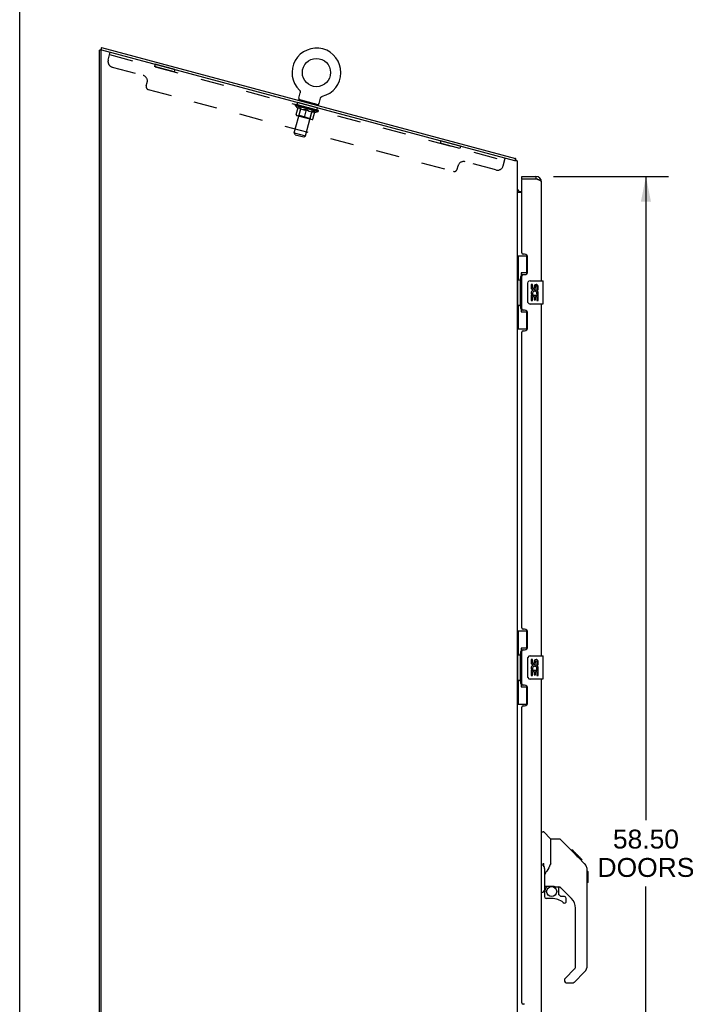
# Model space of a CAD drawing. Header units: inches. Extents: x 0 to 185, y 0 to 120.
# Tile 2 of 102: x 0 to 29, y 32 to 74. Entities that reach past the tile are written whole.
import ezdxf

# ---------------------------------------------------------------- set-up
doc = ezdxf.new("R2010")
doc.units = ezdxf.units.IN
doc.header["$LTSCALE"] = 10.163043
doc.header["$MEASUREMENT"] = 0
doc.linetypes.add('HIDDEN', pattern=[0.2, 0.1, -0.1])
doc.layers.get('0').update_dxf_attribs({"linetype": 'CONTINUOUS'})
for name, color, linetype in [('02___PRT_ALL_AXES', 7, 'CONTINUOUS'), ('DEFAULT_2', 8, 'HIDDEN'), ('DIMENSIONS', 7, 'CONTINUOUS')]:
    doc.layers.add(name, color=color, linetype=linetype)
doc.styles.get("Standard").update_dxf_attribs({"font": 'arial.ttf'})
doc.dimstyles.new('DIMSTYLE_1', dxfattribs={"dimtxt": 0.815217, "dimasz": 1.086957, "dimexe": 0.09, "dimexo": 0.07, "dimgap": 0.0375, "dimtad": 0, "dimtih": 1, "dimtoh": 1, "dimzin": 4, "dimdsep": 46, "dimtxsty": 'Standard', "dimblk": '_FILLED', "dimblk1": '_FILLED', "dimblk2": '_FILLED', "dimcen": 0.09, "dimazin": 1, "dimtfac": 1, "dimtofl": 0, "dimtmove": 0, "dimatfit": 3, "dimldrblk": '_FILLED', "dimfxl": 0, "dimtolj": 1, "dimtzin": 4, "dimarcsym": 0})

# ---------------------------------------------------------------- blocks, each defined once
blk = doc.blocks.new('_FILLED')
at = {"color": 0, "linetype": 'ByBlock'}
blk.add_solid([(0, 0), (-1, 0.2), (-1, -0.2)], dxfattribs=at)
blk = doc.blocks.new('*D20')
at = {"layer": 'DIMENSIONS', "color": 2, "linetype": 'Continuous'}
for p, q in [((23.017, 67.443), (27.977, 67.443)), ((26.999, 67.443), (26.999, 39.695)), ((26.999, 8.943), (26.999, 36.842)), ((23.017, 8.943), (27.977, 8.943))]:
    blk.add_line(p, q, dxfattribs=at)
at = {"layer": 'DIMENSIONS', "color": 2, "linetype": 'Continuous', "xscale": 1.0869565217, "yscale": 1.0869565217, "zscale": 1.0869565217}
for p, rotation in [((26.999, 67.443), 90), ((26.999, 8.943), 270)]:
    blk.add_blockref('_FILLED', p, dxfattribs=dict(at, rotation=rotation))
at = {"layer": 'DIMENSIONS', "color": 2, "linetype": 'Continuous', "insert": (26.999, 39.287), "char_height": 0.8152, "width": 4.17003, "attachment_point": 2, "line_spacing_factor": 0.9}
blk.add_mtext('58.50\\PDOORS', dxfattribs=at)

msp = doc.modelspace()

# ---------------------------------------------------------------- linework, layer by layer
at = {"color": 7, "linetype": 'Continuous'}
for p, q in [((0, 0), (0, 119.565)), ((3.521, 73.005), (3.494, 72.905)), ((3.521, 73.005), (21.379, 68.22)), ((3.511, 72.89), (3.444, 72.89)), ((12.031, 70.818), (12.092, 71.046)), ((12.059, 71.168), (12.059, 71.168)), ((12.059, 71.168), (12.062, 71.164)), ((12.062, 71.164), (12.065, 71.161)), ((12.065, 71.161), (12.068, 71.158)), ((12.068, 71.158), (12.07, 71.154)), ((12.07, 71.154), (12.073, 71.151)), ((12.073, 71.151), (12.076, 71.147)), ((12.075, 71.147), (12.078, 71.143)), ((12.078, 71.143), (12.08, 71.14)), ((12.08, 71.14), (12.082, 71.136)), ((12.082, 71.136), (12.084, 71.132)), ((12.084, 71.132), (12.086, 71.128)), ((12.086, 71.128), (12.088, 71.124)), ((12.088, 71.124), (12.089, 71.119)), ((12.089, 71.119), (12.091, 71.115)), ((12.091, 71.115), (12.092, 71.111)), ((12.092, 71.111), (12.093, 71.107)), ((12.093, 71.107), (12.094, 71.102)), ((12.094, 71.102), (12.095, 71.098)), ((12.095, 71.098), (12.095, 71.094)), ((12.095, 71.094), (12.096, 71.089)), ((12.096, 71.089), (12.096, 71.085)), ((12.096, 71.085), (12.096, 71.08)), ((12.096, 71.08), (12.096, 71.076)), ((13.011, 70.88), (13.015, 70.882)), ((13.015, 70.882), (13.019, 70.885)), ((13.019, 70.885), (13.022, 70.887)), ((13.022, 70.887), (13.026, 70.889)), ((13.026, 70.889), (13.03, 70.891)), ((13.03, 70.891), (13.034, 70.893)), ((13.034, 70.893), (13.038, 70.895)), ((13.038, 70.895), (13.042, 70.897)), ((13.042, 70.897), (13.047, 70.898)), ((13.047, 70.898), (13.048, 70.899)), ((13.047, 70.898), (13.051, 70.899)), ((13.051, 70.899), (13.055, 70.901)), ((13.055, 70.901), (13.055, 70.901)), ((12.029, 70.756), (12.022, 70.727)), ((12.875, 70.53), (12.029, 70.756)), ((12.875, 70.53), (12.867, 70.501)), ((12.904, 70.584), (12.965, 70.812)), ((12.965, 70.812), (12.966, 70.816)), ((12.969, 70.824), (12.971, 70.828)), ((12.973, 70.832), (12.974, 70.836)), ((12.974, 70.836), (12.977, 70.84)), ((12.977, 70.84), (12.979, 70.844)), ((12.979, 70.844), (12.981, 70.848)), ((12.981, 70.848), (12.984, 70.851)), ((12.984, 70.851), (12.986, 70.855)), ((12.986, 70.855), (12.989, 70.858)), ((12.989, 70.858), (12.992, 70.862)), ((12.992, 70.862), (12.995, 70.865)), ((12.995, 70.865), (12.998, 70.868)), ((12.998, 70.868), (13.001, 70.871)), ((13.001, 70.871), (13.004, 70.874)), ((13.004, 70.874), (13.008, 70.877)), ((13.008, 70.877), (13.011, 70.88)), ((21.379, 68.22), (21.353, 68.123)), ((21.394, 68.163), (21.356, 68.134)), ((21.648, 67.339), (21.648, 67.443)), ((21.668, 67.339), (21.648, 67.339)), ((22.256, 67.443), (22.256, 67.339)), ((21.451, 66.832), (21.449, 66.83)), ((21.587, 66.797), (21.648, 66.797)), ((21.444, 64.018), (21.885, 64.018)), ((21.483, 64.018), (21.483, 62.993)), ((21.848, 64.018), (21.848, 63.238)), ((21.621, 63.283), (21.621, 61.603)), ((21.848, 63.283), (21.621, 63.283)), ((21.462, 62.993), (21.462, 61.893)), ((21.462, 62.993), (21.584, 62.993)), ((21.584, 63.023), (21.584, 63.044)), ((21.584, 61.893), (21.584, 62.993)), ((21.907, 62.043), (21.907, 62.843)), ((22.007, 62.943), (22.547, 62.943)), ((22.562, 61.958), (22.562, 62.928)), ((21.462, 61.893), (21.584, 61.893)), ((21.483, 61.893), (21.483, 60.868)), ((21.584, 61.842), (21.584, 61.863)), ((21.621, 61.603), (21.848, 61.603)), ((21.848, 61.648), (21.848, 60.868)), ((22.547, 61.943), (22.007, 61.943)), ((21.444, 60.868), (21.885, 60.868)), ((21.444, 47.851), (21.885, 47.851)), ((21.483, 47.851), (21.483, 46.826)), ((21.848, 47.851), (21.848, 47.071)), ((21.621, 47.116), (21.621, 45.436)), ((21.848, 47.116), (21.621, 47.116)), ((21.462, 46.826), (21.462, 45.726)), ((21.462, 46.826), (21.584, 46.826)), ((21.584, 46.857), (21.584, 46.877)), ((21.584, 45.726), (21.584, 46.826)), ((22.007, 46.776), (22.547, 46.776)), ((22.562, 45.791), (22.562, 46.761)), ((21.907, 45.876), (21.907, 46.676)), ((21.462, 45.726), (21.584, 45.726)), ((21.483, 45.726), (21.483, 44.701)), ((21.584, 45.676), (21.584, 45.696)), ((21.621, 45.436), (21.848, 45.436)), ((21.848, 45.481), (21.848, 44.701)), ((22.547, 45.776), (22.007, 45.776)), ((21.444, 44.701), (21.885, 44.701)), ((22.502, 39.197), (22.565, 39.197)), ((22.89, 38.888), (22.593, 39.185)), ((23.257, 38.882), (22.896, 38.882)), ((22.896, 37.778), (22.896, 38.882)), ((24.078, 38.094), (23.313, 38.859)), ((23.834, 38.404), (23.767, 38.404)), ((23.841, 38.397), (23.775, 38.397)), ((23.851, 38.387), (23.784, 38.387)), ((23.858, 38.381), (23.791, 38.381)), ((23.866, 38.373), (23.799, 38.373)), ((23.885, 38.353), (23.818, 38.353)), ((23.834, 38.404), (24.161, 38.078)), ((23.908, 38.331), (23.841, 38.331)), ((23.931, 38.307), (23.864, 38.307)), ((23.955, 38.284), (23.888, 38.284)), ((23.979, 38.26), (23.912, 38.26)), ((24.002, 38.236), (23.935, 38.236)), ((24.025, 38.214), (23.958, 38.214)), ((22.593, 37.683), (22.593, 37.822)), ((22.896, 37.84), (22.875, 37.782)), ((24.045, 38.194), (23.978, 38.194)), ((24.062, 38.176), (23.995, 38.176)), ((24.075, 38.163), (24.008, 38.163)), ((24.079, 38.159), (24.012, 38.159)), ((24.081, 38.157), (24.014, 38.157)), ((24.082, 38.157), (24.015, 38.157)), ((24.083, 38.156), (24.016, 38.156)), ((24.064, 38.107), (24.016, 38.155)), ((24.085, 38.154), (24.018, 38.154)), ((24.089, 38.149), (24.023, 38.149)), ((24.095, 38.143), (24.029, 38.143)), ((24.109, 38.129), (24.042, 38.129)), ((24.124, 38.114), (24.057, 38.114)), ((24.077, 38.094), (24.064, 38.107)), ((24.132, 38.107), (24.065, 38.107)), ((24.139, 38.1), (24.072, 38.1)), ((24.077, 38.094), (24.356, 37.815)), ((24.151, 38.088), (24.084, 38.088)), ((24.156, 38.083), (24.089, 38.083)), ((24.159, 38.079), (24.092, 38.079)), ((24.161, 38.078), (24.094, 38.078)), ((24.16, 38.078), (24.094, 38.078)), ((24.161, 38.077), (24.095, 38.077)), ((24.25, 37.989), (24.161, 38.077)), ((24.179, 37.993), (24.245, 37.993)), ((24.247, 37.991), (24.18, 37.991)), ((24.25, 37.989), (24.183, 37.989)), ((22.62, 37.559), (22.62, 36.664)), ((24.471, 37.538), (24.47, 37.568)), ((24.471, 33.435), (24.471, 37.538)), ((24.49, 37.487), (24.471, 37.506)), ((24.49, 37.487), (24.49, 37.01)), ((24.49, 37.01), (24.471, 36.991)), ((22.502, 36.593), (22.55, 36.593)), ((22.62, 36.637), (22.62, 36.4)), ((22.64, 36.856), (22.935, 36.856)), ((22.678, 36.777), (22.758, 36.856)), ((22.684, 36.771), (22.681, 36.774)), ((22.688, 36.767), (22.684, 36.771)), ((22.692, 36.763), (22.688, 36.767)), ((23.12, 36.815), (23.208, 36.815)), ((23.25, 36.483), (23.25, 36.81)), ((23.786, 36.319), (23.285, 36.82)), ((22.935, 36.321), (22.699, 36.321)), ((23.254, 36.475), (23.326, 36.403)), ((23.487, 36.4), (23.334, 36.4)), ((23.565, 36.202), (23.565, 36.321)), ((23.959, 33.349), (23.959, 35.901)), ((23.5, 32.858), (23.936, 33.294)), ((24.355, 33.156), (23.903, 32.704)), ((23.487, 32.825), (23.487, 32.76)), ((23.565, 32.681), (23.848, 32.681))]:
    msp.add_line(p, q, dxfattribs=at)
at = {"color": 3, "linetype": 'Continuous'}
for p, q in [((3.444, 8.297), (3.444, 72.89)), ((3.526, 72.896), (3.494, 72.905)), ((3.496, 72.863), (3.496, 8.359)), ((21.34, 68.123), (3.536, 72.894)), ((21.444, 68.123), (21.34, 68.123)), ((21.444, 68.123), (21.444, 8.297)), ((21.648, 67.443), (22.256, 67.443)), ((21.648, 64.15), (21.648, 67.319)), ((21.668, 67.339), (22.256, 67.339)), ((22.291, 67.326), (22.256, 67.339)), ((22.308, 67.319), (22.291, 67.326)), ((22.32, 67.315), (22.308, 67.319)), ((22.331, 67.311), (22.32, 67.315)), ((22.342, 67.307), (22.331, 67.311)), ((22.353, 67.302), (22.342, 67.307)), ((22.502, 62.943), (22.502, 67.196)), ((21.648, 66.745), (21.444, 66.745)), ((21.768, 64.09), (21.708, 64.09)), ((21.898, 63.34), (21.898, 63.96)), ((21.648, 61.735), (21.648, 63.15)), ((21.708, 63.21), (21.768, 63.21)), ((21.768, 61.675), (21.708, 61.675)), ((21.898, 60.925), (21.898, 61.545)), ((22.502, 46.776), (22.502, 61.943)), ((21.648, 47.984), (21.648, 60.735)), ((21.708, 60.795), (21.768, 60.795)), ((21.768, 47.924), (21.708, 47.924)), ((21.898, 47.174), (21.898, 47.794)), ((21.648, 45.569), (21.648, 46.984)), ((21.708, 47.044), (21.768, 47.044)), ((21.768, 45.509), (21.708, 45.509)), ((22.502, 30.61), (22.502, 45.776)), ((21.898, 44.759), (21.898, 45.379)), ((21.648, 31.817), (21.648, 44.569)), ((21.708, 44.629), (21.768, 44.629)), ((21.768, 31.757), (21.708, 31.757))]:
    msp.add_line(p, q, dxfattribs=at)
at = {"color": 7, "linetype": 'Continuous'}
for points in [[(12.096, 71.071), (12.096, 71.067), (12.095, 71.063), (12.095, 71.058), (12.094, 71.054), (12.093, 71.05), (12.092, 71.046)], [(12.095, 71.058), (12.094, 71.054), (12.093, 71.05)], [(12.096, 71.076), (12.096, 71.071), (12.096, 71.067)], [(12.966, 70.816), (12.968, 70.82), (12.969, 70.824), (12.971, 70.828), (12.973, 70.832)], [(21.387, 68.198), (21.387, 68.201), (21.386, 68.204), (21.386, 68.206), (21.386, 68.209), (21.385, 68.211), (21.385, 68.213), (21.384, 68.215), (21.383, 68.217), (21.382, 68.218), (21.381, 68.219), (21.38, 68.22), (21.379, 68.22)], [(21.394, 68.163), (21.392, 68.165), (21.391, 68.167), (21.39, 68.17), (21.389, 68.172), (21.389, 68.175), (21.388, 68.178), (21.388, 68.182), (21.388, 68.185), (21.387, 68.188), (21.387, 68.191), (21.387, 68.198)], [(21.449, 66.83), (21.448, 66.828), (21.447, 66.826), (21.446, 66.825), (21.445, 66.823), (21.445, 66.822), (21.444, 66.82), (21.444, 66.819)], [(21.454, 66.835), (21.453, 66.833), (21.451, 66.832)], [(21.466, 66.845), (21.464, 66.843), (21.462, 66.842), (21.46, 66.84), (21.458, 66.838), (21.456, 66.837), (21.454, 66.835)], [(21.473, 66.853), (21.473, 66.853), (21.474, 66.852), (21.473, 66.852), (21.473, 66.851), (21.472, 66.85), (21.471, 66.849), (21.47, 66.848), (21.469, 66.847), (21.467, 66.846), (21.466, 66.845)], [(21.621, 63.259), (21.621, 63.256), (21.622, 63.252), (21.623, 63.248), (21.624, 63.244), (21.626, 63.239), (21.628, 63.234), (21.63, 63.228), (21.633, 63.222), (21.637, 63.216), (21.641, 63.209), (21.645, 63.202), (21.65, 63.194), (21.655, 63.185), (21.657, 63.182)], [(21.907, 62.843), (21.908, 62.849), (21.908, 62.855), (21.909, 62.862), (21.91, 62.868), (21.912, 62.873), (21.914, 62.879)], [(21.914, 62.007), (21.912, 62.012), (21.91, 62.018), (21.909, 62.024), (21.908, 62.03), (21.908, 62.037), (21.907, 62.043)], [(21.657, 61.704), (21.655, 61.7), (21.65, 61.692), (21.645, 61.684), (21.641, 61.677), (21.637, 61.67), (21.633, 61.663), (21.63, 61.657), (21.628, 61.652), (21.626, 61.647), (21.624, 61.642), (21.623, 61.638), (21.622, 61.634), (21.621, 61.63), (21.621, 61.627)], [(21.621, 47.093), (21.621, 47.089), (21.622, 47.085), (21.623, 47.081), (21.624, 47.077), (21.626, 47.072), (21.628, 47.067), (21.63, 47.062), (21.633, 47.056), (21.637, 47.049), (21.641, 47.042), (21.645, 47.035), (21.65, 47.027), (21.655, 47.019), (21.657, 47.015)], [(21.907, 46.676), (21.908, 46.683), (21.908, 46.689), (21.909, 46.695), (21.91, 46.701), (21.912, 46.707), (21.914, 46.712)], [(21.914, 45.84), (21.912, 45.846), (21.91, 45.852), (21.909, 45.858), (21.908, 45.864), (21.908, 45.87), (21.907, 45.876)], [(21.657, 45.537), (21.655, 45.534), (21.65, 45.525), (21.645, 45.517), (21.641, 45.51), (21.637, 45.503), (21.633, 45.497), (21.63, 45.491), (21.628, 45.485), (21.626, 45.48), (21.624, 45.475), (21.623, 45.471), (21.622, 45.467), (21.621, 45.463), (21.621, 45.46)], [(23.313, 38.859), (23.305, 38.866), (23.297, 38.871), (23.287, 38.876), (23.278, 38.879), (23.267, 38.881), (23.257, 38.882)], [(24.016, 38.155), (23.995, 38.177), (23.973, 38.199), (23.951, 38.22)], [(22.55, 37.746), (22.553, 37.759), (22.557, 37.773), (22.561, 37.786), (22.565, 37.798)], [(22.565, 37.798), (22.566, 37.801), (22.566, 37.804), (22.567, 37.807), (22.568, 37.809), (22.569, 37.811), (22.57, 37.814), (22.572, 37.816), (22.573, 37.818), (22.574, 37.82), (22.575, 37.822), (22.576, 37.824), (22.578, 37.825), (22.579, 37.826), (22.581, 37.828), (22.582, 37.828), (22.584, 37.829), (22.585, 37.829), (22.587, 37.829), (22.588, 37.828), (22.589, 37.827), (22.59, 37.826), (22.591, 37.825), (22.592, 37.824), (22.593, 37.822)], [(22.875, 37.782), (22.845, 37.713), (22.808, 37.643), (22.766, 37.571), (22.719, 37.498), (22.674, 37.432)], [(24.471, 37.538), (24.47, 37.568), (24.464, 37.609), (24.455, 37.649), (24.441, 37.688), (24.423, 37.725), (24.401, 37.76), (24.376, 37.793), (24.356, 37.815)], [(22.593, 37.683), (22.593, 37.685), (22.594, 37.686), (22.594, 37.688), (22.595, 37.689), (22.595, 37.691), (22.596, 37.692), (22.596, 37.693), (22.597, 37.694), (22.598, 37.695), (22.598, 37.696), (22.599, 37.697), (22.6, 37.697), (22.601, 37.697), (22.601, 37.697), (22.602, 37.697), (22.603, 37.696), (22.603, 37.696), (22.604, 37.695), (22.604, 37.694), (22.604, 37.693), (22.605, 37.692), (22.605, 37.691), (22.606, 37.69), (22.606, 37.689), (22.607, 37.687), (22.607, 37.686), (22.607, 37.685), (22.608, 37.683), (22.608, 37.682), (22.608, 37.68), (22.609, 37.678), (22.609, 37.677), (22.61, 37.675), (22.61, 37.673), (22.61, 37.671), (22.611, 37.669), (22.611, 37.667), (22.612, 37.665), (22.612, 37.662), (22.612, 37.66), (22.613, 37.658), (22.613, 37.655), (22.614, 37.653), (22.614, 37.65), (22.614, 37.648), (22.615, 37.645), (22.615, 37.642), (22.615, 37.639), (22.616, 37.636), (22.616, 37.633), (22.616, 37.63), (22.617, 37.627), (22.617, 37.623), (22.618, 37.619), (22.618, 37.615), (22.618, 37.611), (22.619, 37.607), (22.619, 37.603), (22.619, 37.598), (22.619, 37.593), (22.62, 37.588), (22.62, 37.583), (22.62, 37.577), (22.62, 37.571), (22.62, 37.565), (22.62, 37.559)], [(22.674, 37.432), (22.663, 37.415), (22.647, 37.386), (22.635, 37.354), (22.626, 37.32), (22.621, 37.286), (22.62, 37.261)], [(22.692, 36.763), (22.683, 36.752), (22.674, 36.741), (22.667, 36.73), (22.66, 36.718), (22.654, 36.705), (22.649, 36.692), (22.645, 36.679), (22.643, 36.665), (22.641, 36.651), (22.64, 36.637)], [(22.681, 36.774), (22.68, 36.775), (22.679, 36.776), (22.678, 36.776), (22.678, 36.777)], [(22.935, 36.856), (22.943, 36.856), (22.963, 36.855), (22.983, 36.853), (23.003, 36.849), (23.023, 36.844), (23.041, 36.839), (23.057, 36.834), (23.071, 36.829), (23.083, 36.824), (23.093, 36.821), (23.103, 36.818), (23.111, 36.816), (23.119, 36.815), (23.12, 36.815)]]:
    msp.add_lwpolyline(points, dxfattribs=at)
at = {"color": 3, "linetype": 'Continuous'}
msp.add_lwpolyline([(22.502, 67.196), (22.502, 67.199), (22.502, 67.201), (22.502, 67.203), (22.501, 67.205), (22.501, 67.207), (22.5, 67.209), (22.499, 67.212), (22.498, 67.214), (22.497, 67.216), (22.495, 67.218), (22.494, 67.22), (22.492, 67.222), (22.491, 67.224), (22.489, 67.227), (22.487, 67.229), (22.485, 67.231), (22.482, 67.233), (22.48, 67.235), (22.478, 67.237), (22.475, 67.24), (22.472, 67.242), (22.469, 67.244), (22.466, 67.246), (22.463, 67.248), (22.46, 67.25), (22.457, 67.253), (22.453, 67.255), (22.45, 67.257), (22.446, 67.259), (22.442, 67.261), (22.438, 67.263), (22.434, 67.266), (22.43, 67.268), (22.426, 67.27), (22.422, 67.272), (22.417, 67.274), (22.413, 67.276), (22.408, 67.278), (22.404, 67.281), (22.399, 67.283), (22.394, 67.285), (22.389, 67.287), (22.384, 67.289), (22.379, 67.291), (22.374, 67.294), (22.369, 67.296), (22.363, 67.298), (22.358, 67.3), (22.353, 67.302)], dxfattribs=at)
at = {"color": 7, "linetype": 'Continuous'}
for centre, radius in [((12.795, 71.922), 0.609), ((22.935, 36.616), 0.217)]:
    msp.add_circle(centre, radius, dxfattribs=at)
at = {"color": 3, "linetype": 'Continuous'}
for centre, radius, start, end in [((3.528, 72.863), 0.0312, 75, 180), ((21.668, 67.319), 0.02, 90, 180), ((22.256, 67.196), 0.246, 0, 90), ((21.708, 64.15), 0.06, 180, 270), ((21.768, 63.96), 0.13, 0, 90), ((21.768, 63.34), 0.13, 270, 360), ((21.708, 63.15), 0.06, 90, 180), ((21.708, 61.735), 0.06, 180, 270), ((21.768, 61.545), 0.13, 0, 90), ((21.708, 60.735), 0.06, 90, 180), ((21.768, 60.925), 0.13, 270, 360), ((21.708, 47.984), 0.06, 180, 270), ((21.768, 47.794), 0.13, 0, 90), ((21.768, 47.174), 0.13, 270, 360), ((21.708, 46.984), 0.06, 90, 180), ((21.708, 45.569), 0.06, 180, 270), ((21.768, 45.379), 0.13, 0, 90), ((21.708, 44.569), 0.06, 90, 180), ((21.768, 44.759), 0.13, 270, 360), ((21.708, 31.817), 0.06, 180, 270)]:
    msp.add_arc(centre, radius, start, end, dxfattribs=at)
at = {"color": 7, "linetype": 'Continuous'}
for centre, radius, start, end in [((12.795, 71.922), 1.054, 284.1042, 225.8958), ((12.089, 70.803), 0.06, 165, 255), ((12.846, 70.6), 0.06, 255, 345), ((21.198, 68.013), 0.246, 26.3422, 37.3941), ((22.256, 67.196), 0.142, 48.633, 90), ((22.338, 67.053), 0.26, 90, 92.6339), ((21.587, 66.939), 0.142, 180, 270), ((22.007, 62.843), 0.1, 90, 158.7946), ((22.547, 62.928), 0.015, 0, 90), ((22.007, 62.043), 0.1, 201.205, 270), ((22.547, 61.958), 0.015, 270, 360), ((22.007, 46.676), 0.1, 90, 158.7946), ((22.547, 46.761), 0.015, 0, 90), ((22.007, 45.876), 0.1, 201.205, 270), ((22.547, 45.791), 0.015, 270, 360), ((22.565, 39.157), 0.0394, 45, 90), ((22.876, 38.874), 0.0197, 0, 45), ((24.038, 37.521), 0.433, 42.2386, 42.7273), ((22.55, 36.664), 0.0709, 270, 360), ((22.64, 36.876), 0.0197, 180, 270), ((22.817, 36.637), 0.197, 135, 180), ((23.208, 36.618), 0.197, 45, 90), ((22.699, 36.4), 0.0787, 180, 270), ((22.935, 35.534), 0.787, 50.4788, 90), ((23.262, 36.483), 0.0118, 180, 225), ((23.334, 36.412), 0.0118, 225, 270), ((23.487, 36.202), 0.0787, 230.4788, 360), ((23.487, 36.321), 0.0787, 0, 90), ((23.368, 35.901), 0.591, 0, 45), ((23.88, 33.349), 0.0787, 315, 360), ((24.077, 33.435), 0.394, 315, 360), ((23.534, 32.825), 0.0472, 135, 180), ((23.565, 32.76), 0.0787, 180, 270), ((23.848, 32.76), 0.0787, 270, 315)]:
    msp.add_arc(centre, radius, start, end, dxfattribs=at)
for centre, start_param, end_param in [((21.688, 63.033), 0.699287, 1.51401), ((21.688, 63.033), -4.655602, -3.84088), ((21.688, 61.852), 0.699287, 1.51401), ((21.688, 61.852), -4.655602, -3.84088), ((21.688, 46.867), 0.699287, 1.51401), ((21.688, 46.867), -4.655602, -3.84088), ((21.688, 45.686), 0.699287, 1.51401), ((21.688, 45.686), -4.655602, -3.84088)]:
    msp.add_ellipse(centre, major_axis=(0, 0.18), ratio=0.579493, start_param=start_param, end_param=end_param, dxfattribs=at)
at = {"layer": '02___PRT_ALL_AXES', "color": 8, "linetype": 'HIDDEN'}
for p, q in [((5.837, 72.277), (5.81, 72.176)), ((6.655, 71.95), (5.81, 72.176)), ((6.682, 72.05), (5.837, 72.277)), ((6.682, 72.05), (6.655, 71.95)), ((11.968, 70.526), (11.995, 70.627)), ((12.813, 70.3), (11.968, 70.526)), ((12.84, 70.4), (11.995, 70.627)), ((12.813, 70.3), (12.84, 70.4)), ((18.153, 68.977), (18.126, 68.876)), ((18.971, 68.65), (18.126, 68.876)), ((18.998, 68.75), (18.153, 68.977)), ((18.998, 68.75), (18.971, 68.65))]:
    msp.add_line(p, q, dxfattribs=at)
at = {"layer": '02___PRT_ALL_AXES', "color": 7, "linetype": 'Continuous'}
for p, q in [((22.045, 62.789), (22.045, 62.652)), ((22.108, 62.789), (22.045, 62.789)), ((22.108, 62.652), (22.108, 62.789)), ((22.173, 62.715), (22.173, 62.646)), ((22.234, 62.652), (22.234, 62.694)), ((22.296, 62.694), (22.296, 62.558)), ((22.296, 62.558), (22.359, 62.558)), ((22.359, 62.558), (22.359, 62.694)), ((22.045, 62.327), (22.045, 62.097)), ((22.063, 62.327), (22.045, 62.327)), ((22.045, 62.097), (22.108, 62.097)), ((22.098, 62.327), (22.125, 62.347)), ((22.098, 62.327), (22.359, 62.327)), ((22.108, 62.097), (22.108, 62.265)), ((22.108, 62.265), (22.173, 62.265)), ((22.173, 62.265), (22.173, 62.129)), ((22.173, 62.129), (22.234, 62.129)), ((22.234, 62.129), (22.234, 62.265)), ((22.234, 62.265), (22.296, 62.265)), ((22.289, 62.363), (22.346, 62.338)), ((22.296, 62.265), (22.296, 62.097)), ((22.296, 62.097), (22.359, 62.097)), ((22.359, 62.097), (22.359, 62.327)), ((22.108, 46.622), (22.045, 46.622)), ((22.045, 46.622), (22.045, 46.486)), ((22.108, 46.486), (22.108, 46.622)), ((22.173, 46.548), (22.173, 46.479)), ((22.234, 46.486), (22.234, 46.528)), ((22.296, 46.528), (22.296, 46.391)), ((22.296, 46.391), (22.359, 46.391)), ((22.359, 46.391), (22.359, 46.528)), ((22.063, 46.161), (22.045, 46.161)), ((22.045, 46.161), (22.045, 45.93)), ((22.045, 45.93), (22.108, 45.93)), ((22.098, 46.161), (22.125, 46.18)), ((22.098, 46.161), (22.359, 46.161)), ((22.108, 46.098), (22.173, 46.098)), ((22.108, 45.93), (22.108, 46.098)), ((22.173, 46.098), (22.173, 45.962)), ((22.173, 45.962), (22.234, 45.962)), ((22.234, 46.098), (22.296, 46.098)), ((22.234, 45.962), (22.234, 46.098)), ((22.289, 46.197), (22.346, 46.172)), ((22.296, 46.098), (22.296, 45.93)), ((22.296, 45.93), (22.359, 45.93)), ((22.359, 45.93), (22.359, 46.161))]:
    msp.add_line(p, q, dxfattribs=at)
for centre, radius, start, end in [((22.139, 62.652), 0.0943, 180, 360), ((22.199, 62.401), 0.154, 161.4199, 206.1963), ((22.202, 62.401), 0.157, 336.5966, 161.8791), ((22.139, 62.652), 0.0314, 180, 261.2295), ((22.202, 62.401), 0.0943, 336.5966, 215.1122), ((22.139, 62.657), 0.0362, 263.4285, 341.7628), ((22.265, 62.694), 0.0943, 68.6999, 167.4338), ((22.265, 62.694), 0.0314, 0, 180.0485), ((22.265, 62.694), 0.0943, 0, 68.6704), ((22.202, 62.401), 0.157, 205.737, 207.8532), ((22.139, 46.486), 0.0943, 180, 360), ((22.199, 46.234), 0.154, 161.4199, 206.1963), ((22.202, 46.234), 0.157, 336.5966, 161.8791), ((22.139, 46.486), 0.0314, 180, 261.2295), ((22.202, 46.234), 0.0943, 336.5966, 215.1122), ((22.139, 46.491), 0.0362, 263.4285, 341.7628), ((22.265, 46.528), 0.0943, 68.6999, 167.4338), ((22.265, 46.528), 0.0314, 0, 180.0485), ((22.265, 46.528), 0.0943, 0, 68.6704), ((22.202, 46.234), 0.157, 205.737, 207.8532)]:
    msp.add_arc(centre, radius, start, end, dxfattribs=at)
at = {"layer": 'DEFAULT_2', "color": 8, "linetype": 'HIDDEN'}
for p, q in [((3.816, 72.461), (3.905, 72.794)), ((3.878, 72.694), (20.903, 68.132)), ((3.993, 72.155), (5.321, 71.799)), ((5.457, 71.343), (5.498, 71.493)), ((5.546, 71.19), (18.707, 67.664)), ((12.063, 71.163), (12.065, 71.161)), ((11.839, 69.317), (12.204, 70.679)), ((11.892, 70.508), (11.901, 70.544)), ((11.992, 70.389), (11.892, 70.508)), ((11.892, 70.508), (12.87, 70.246)), ((11.908, 70.537), (11.909, 70.542)), ((11.914, 70.533), (11.914, 70.535)), ((12.863, 70.278), (11.914, 70.533)), ((11.92, 70.531), (11.921, 70.533)), ((11.921, 70.531), (11.922, 70.533)), ((11.93, 70.531), (11.931, 70.536)), ((11.941, 70.525), (11.942, 70.528)), ((11.943, 70.525), (11.944, 70.527)), ((11.966, 70.522), (11.967, 70.527)), ((11.976, 70.516), (11.977, 70.519)), ((11.978, 70.515), (11.979, 70.518)), ((12.137, 70.475), (11.981, 70.517)), ((12.015, 70.508), (12.016, 70.514)), ((12.015, 70.506), (12.015, 70.508)), ((12.015, 70.505), (12.016, 70.508)), ((12.018, 70.505), (12.018, 70.507)), ((12.023, 70.503), (12.024, 70.506)), ((12.023, 70.503), (12.024, 70.506)), ((12.026, 70.503), (12.027, 70.505)), ((12.029, 70.502), (12.029, 70.505)), ((12.032, 70.501), (12.033, 70.503)), ((12.043, 70.498), (12.044, 70.5)), ((12.057, 70.494), (12.058, 70.499)), ((12.057, 70.494), (12.058, 70.497)), ((12.073, 70.49), (12.074, 70.492)), ((12.073, 70.49), (12.074, 70.492)), ((12.075, 70.492), (12.076, 70.497)), ((12.082, 70.488), (12.082, 70.49)), ((12.085, 70.487), (12.085, 70.489)), ((12.092, 70.485), (12.093, 70.487)), ((12.101, 70.483), (12.102, 70.488)), ((12.113, 70.479), (12.113, 70.482)), ((12.115, 70.479), (12.116, 70.481)), ((12.136, 70.473), (12.137, 70.475)), ((12.188, 70.462), (12.14, 70.474)), ((12.145, 70.474), (12.146, 70.479)), ((12.149, 70.47), (12.15, 70.472)), ((12.153, 70.469), (12.153, 70.471)), ((12.157, 70.467), (12.159, 70.474)), ((12.161, 70.467), (12.161, 70.469)), ((12.169, 70.464), (12.17, 70.467)), ((12.188, 70.459), (12.188, 70.462)), ((12.246, 70.446), (12.2, 70.458)), ((12.211, 70.708), (12.203, 70.679)), ((12.222, 70.453), (12.223, 70.458)), ((12.32, 69.188), (12.685, 70.55)), ((12.694, 70.578), (12.686, 70.549)), ((11.925, 70.107), (12.009, 70.42)), ((11.946, 70.07), (12.604, 69.894)), ((11.992, 70.389), (12, 70.387)), ((12.042, 70.078), (12.003, 70.055)), ((12.042, 70.078), (12.139, 70.439)), ((12.042, 70.078), (12.525, 69.948)), ((12.11, 70.357), (12.249, 70.32)), ((12.216, 70.452), (12.216, 70.454)), ((12.224, 70.45), (12.225, 70.452)), ((12.226, 70.449), (12.228, 70.456)), ((12.228, 70.449), (12.229, 70.451)), ((12.234, 70.447), (12.234, 70.45)), ((12.246, 70.444), (12.246, 70.446)), ((12.308, 70.429), (12.266, 70.441)), ((12.275, 69.982), (12.367, 70.325)), ((12.276, 70.436), (12.276, 70.438)), ((12.301, 70.432), (12.361, 70.419)), ((12.304, 70.431), (12.306, 70.436)), ((12.304, 70.428), (12.305, 70.431)), ((12.305, 70.431), (12.306, 70.436)), ((12.306, 70.436), (12.306, 70.436)), ((12.307, 70.427), (12.308, 70.43)), ((12.308, 70.427), (12.309, 70.43)), ((12.308, 70.427), (12.308, 70.429)), ((12.386, 70.409), (12.336, 70.422)), ((12.339, 70.419), (12.34, 70.421)), ((12.344, 70.42), (12.345, 70.423)), ((12.361, 70.415), (12.361, 70.419)), ((12.372, 70.41), (12.373, 70.412)), ((12.386, 70.406), (12.387, 70.409)), ((12.386, 70.406), (12.387, 70.409)), ((12.387, 70.409), (12.387, 70.409)), ((12.389, 70.408), (12.39, 70.413)), ((12.477, 70.384), (12.39, 70.413)), ((12.39, 70.405), (12.391, 70.408)), ((12.39, 70.405), (12.391, 70.408)), ((12.391, 70.408), (12.391, 70.408)), ((12.404, 70.401), (12.405, 70.404)), ((12.405, 70.404), (12.442, 70.394)), ((12.437, 70.392), (12.438, 70.395)), ((12.467, 70.262), (12.606, 70.225)), ((12.469, 70.384), (12.469, 70.387)), ((12.469, 70.384), (12.47, 70.386)), ((12.47, 70.384), (12.471, 70.386)), ((12.47, 70.386), (12.512, 70.375)), ((12.473, 70.383), (12.474, 70.385)), ((12.474, 70.385), (12.475, 70.39)), ((12.474, 70.385), (12.475, 70.39)), ((12.475, 70.39), (12.475, 70.39)), ((12.501, 70.375), (12.502, 70.378)), ((12.525, 69.948), (12.622, 70.31)), ((12.531, 70.367), (12.532, 70.37)), ((12.532, 70.37), (12.578, 70.357)), ((12.543, 70.364), (12.544, 70.367)), ((12.549, 70.363), (12.55, 70.365)), ((12.551, 70.362), (12.553, 70.369)), ((12.553, 70.361), (12.553, 70.364)), ((12.556, 70.363), (12.558, 70.368)), ((12.561, 70.359), (12.562, 70.362)), ((12.589, 70.352), (12.59, 70.354)), ((12.59, 70.354), (12.638, 70.341)), ((12.608, 70.347), (12.608, 70.349)), ((12.616, 70.344), (12.617, 70.347)), ((12.619, 70.344), (12.621, 70.35)), ((12.624, 70.342), (12.625, 70.345)), ((12.628, 70.341), (12.628, 70.344)), ((12.634, 70.343), (12.635, 70.348)), ((12.64, 69.915), (12.725, 70.229)), ((12.641, 70.338), (12.641, 70.34)), ((12.641, 70.34), (12.797, 70.299)), ((12.662, 70.332), (12.662, 70.335)), ((12.664, 70.332), (12.665, 70.334)), ((12.676, 70.328), (12.678, 70.334)), ((12.685, 70.326), (12.685, 70.328)), ((12.692, 70.324), (12.693, 70.327)), ((12.695, 70.323), (12.696, 70.326)), ((12.703, 70.324), (12.705, 70.329)), ((12.704, 70.321), (12.704, 70.323)), ((12.704, 70.321), (12.704, 70.323)), ((12.716, 70.195), (12.724, 70.193)), ((12.72, 70.317), (12.721, 70.321)), ((12.72, 70.317), (12.721, 70.319)), ((12.724, 70.193), (12.87, 70.246)), ((12.734, 70.313), (12.735, 70.315)), ((12.745, 70.31), (12.746, 70.312)), ((12.748, 70.309), (12.749, 70.312)), ((12.751, 70.308), (12.751, 70.311)), ((12.753, 70.308), (12.754, 70.31)), ((12.753, 70.308), (12.754, 70.31)), ((12.759, 70.306), (12.76, 70.309)), ((12.761, 70.306), (12.762, 70.308)), ((12.762, 70.305), (12.763, 70.308)), ((12.764, 70.308), (12.765, 70.313)), ((12.799, 70.296), (12.799, 70.298)), ((12.801, 70.295), (12.801, 70.298)), ((12.813, 70.295), (12.814, 70.3)), ((12.834, 70.286), (12.835, 70.289)), ((12.835, 70.286), (12.836, 70.288)), ((12.849, 70.285), (12.85, 70.29)), ((12.856, 70.28), (12.856, 70.283)), ((12.856, 70.28), (12.857, 70.283)), ((12.863, 70.278), (12.864, 70.281)), ((12.87, 70.246), (12.879, 70.282)), ((12.871, 70.279), (12.872, 70.284)), ((12.525, 69.948), (12.547, 69.909)), ((11.881, 69.243), (11.839, 69.317)), ((11.839, 69.317), (12.32, 69.188)), ((11.881, 69.243), (12.246, 69.145)), ((12.246, 69.145), (12.32, 69.188)), ((20.534, 67.723), (19.206, 68.079)), ((20.84, 67.9), (20.93, 68.233)), ((18.86, 67.752), (18.9, 67.902))]:
    msp.add_line(p, q, dxfattribs=at)
for points in [[(12.009, 70.42), (12.026, 70.407), (12.042, 70.396), (12.059, 70.385), (12.076, 70.375), (12.093, 70.366), (12.11, 70.357)], [(12.116, 70.356), (12.097, 70.364), (12.08, 70.374), (12.062, 70.384), (12.044, 70.395), (12.026, 70.407), (12.009, 70.42)], [(12.367, 70.325), (12.345, 70.322), (12.323, 70.321), (12.302, 70.32), (12.281, 70.32), (12.261, 70.321), (12.241, 70.322)], [(12.249, 70.32), (12.268, 70.319), (12.287, 70.318), (12.306, 70.319), (12.326, 70.32), (12.346, 70.321), (12.366, 70.323)], [(12.366, 70.323), (12.383, 70.311), (12.4, 70.3), (12.417, 70.289), (12.433, 70.279), (12.45, 70.27), (12.467, 70.262)], [(12.474, 70.26), (12.456, 70.268), (12.438, 70.278), (12.42, 70.288), (12.402, 70.3), (12.385, 70.312), (12.367, 70.325)], [(12.725, 70.229), (12.703, 70.226), (12.681, 70.225), (12.66, 70.224), (12.64, 70.224), (12.62, 70.225), (12.6, 70.226)], [(12.606, 70.225), (12.625, 70.223), (12.644, 70.223), (12.664, 70.223), (12.683, 70.224), (12.704, 70.226), (12.724, 70.228)]]:
    msp.add_lwpolyline(points, dxfattribs=at)
for centre, radius, start, end in [((4.057, 72.397), 0.25, 165, 255), ((5.256, 71.558), 0.25, 345, 75), ((5.578, 71.311), 0.125, 165, 255), ((12.108, 70.448), 0.0318, 345, 75), ((12.175, 70.686), 0.03, 345, 75), ((12.714, 70.542), 0.03, 75, 165), ((11.953, 70.099), 0.0296, 165, 255), ((12.652, 70.302), 0.0318, 75, 165), ((12.612, 69.923), 0.0296, 255, 345), ((19.141, 67.837), 0.25, 75, 165), ((18.739, 67.785), 0.125, 255, 345), ((20.599, 67.964), 0.25, 255, 345)]:
    msp.add_arc(centre, radius, start, end, dxfattribs=at)
for centre, major_axis, ratio, start_param, end_param in [((12.39, 70.413), (0.49, -0.126), 0.05963, 2.96643, 3.140963), ((11.882, 70.534), (0.153, -0.039), 0.05963, 1.376596, 1.469874), ((11.884, 70.539), (0.153, -0.041), 0.060556, 0.430652, 1.470503), ((12.39, 70.413), (0.489, -0.131), 0.060556, 3.141593, 3.316126), ((11.916, 70.525), (0.153, -0.041), 0.060556, 1.551758, 1.645036), ((11.864, 70.539), (0.154, -0.038), 0.05688, 1.20151, 1.294789), ((12.39, 70.413), (0.492, -0.121), 0.05688, 2.791345, 2.965878), ((11.918, 70.53), (0.153, -0.043), 0.05963, 0.605815, 1.645666), ((11.865, 70.544), (0.153, -0.039), 0.05963, 0.25549, 1.295341), ((12.39, 70.413), (0.488, -0.136), 0.05963, -2.96643, -2.791898), ((11.918, 70.526), (0.127, -0.033), 0.05963, 1.065228, 1.614276), ((11.903, 70.53), (0.128, -0.031), 0.05688, 0.890143, 1.43919), ((11.947, 70.518), (0.127, -0.034), 0.060556, 1.240391, 1.789438), ((11.965, 70.512), (0.153, -0.043), 0.05963, 1.72692, 1.820198), ((11.861, 70.54), (0.154, -0.036), 0.052395, 1.026568, 1.119847), ((12.39, 70.413), (0.493, -0.116), 0.052395, 2.616403, 2.790936), ((11.966, 70.517), (0.152, -0.044), 0.05688, 0.7809, 1.820751), ((11.862, 70.545), (0.154, -0.038), 0.05688, 0.080405, 1.120256), ((12.39, 70.413), (0.486, -0.141), 0.05688, -2.791345, -2.616812), ((11.902, 70.531), (0.128, -0.03), 0.052395, 0.715201, 1.264248), ((11.99, 70.507), (0.126, -0.035), 0.05963, 1.415553, 1.9646), ((12.026, 70.495), (0.152, -0.044), 0.05688, 1.902006, 1.995284), ((11.874, 70.536), (0.155, -0.035), 0.046319, 0.851819, 0.945098), ((12.39, 70.413), (0.494, -0.112), 0.046319, 2.441654, 2.616187), ((12.027, 70.501), (0.152, -0.046), 0.052395, 0.955842, 1.995693), ((12.39, 70.413), (0.485, -0.146), 0.052395, -2.616403, -2.44187), ((11.875, 70.541), (0.154, -0.036), 0.052395, -0.094537, 0.945314), ((11.916, 70.527), (0.128, -0.029), 0.046319, 0.540452, 1.089499), ((12.045, 70.492), (0.126, -0.037), 0.05688, 1.590638, 2.139686), ((12.098, 70.476), (0.152, -0.046), 0.052395, 2.076947, 2.170226), ((11.902, 70.529), (0.155, -0.034), 0.038841, 0.677289, 0.770567), ((12.39, 70.413), (0.495, -0.108), 0.038841, 2.267123, 2.441656), ((12.1, 70.481), (0.151, -0.047), 0.046319, 1.130591, 2.170442), ((12.39, 70.413), (0.484, -0.15), 0.046319, -2.441654, -2.267121), ((11.904, 70.534), (0.155, -0.035), 0.046319, -0.269286, 0.770565), ((11.945, 70.519), (0.128, -0.028), 0.038841, 0.365921, 0.914969), ((12.11, 70.475), (0.126, -0.038), 0.052395, 1.76558, 2.314627), ((12.179, 70.454), (0.151, -0.047), 0.046319, 2.251696, 2.344975), ((11.946, 70.517), (0.155, -0.033), 0.030195, 0.502975, 0.596254), ((12.39, 70.413), (0.496, -0.105), 0.030195, 2.09281, 2.267343), ((12.18, 70.46), (0.151, -0.048), 0.038841, 1.305122, 2.344973), ((12.39, 70.413), (0.483, -0.154), 0.038841, -2.267123, -2.092591), ((11.947, 70.522), (0.155, -0.034), 0.038841, -0.443817, 0.596034), ((11.987, 70.508), (0.129, -0.027), 0.030195, 0.191608, 0.740655), ((12.184, 70.455), (0.126, -0.039), 0.046319, 1.940329, 2.489376), ((12.004, 70.507), (0.155, -0.033), 0.030195, -0.61813, 0.421721), ((12.266, 70.431), (0.151, -0.048), 0.038841, 2.426227, 2.519505), ((12.003, 70.502), (0.155, -0.032), 0.020645, 0.328852, 0.422131), ((12.39, 70.413), (0.496, -0.103), 0.020645, 1.918687, 2.09322), ((12.268, 70.436), (0.151, -0.049), 0.030195, 1.479435, 2.519286), ((12.39, 70.413), (0.482, -0.157), 0.030195, -2.09281, -1.918277), ((12.041, 70.493), (0.129, -0.027), 0.020645, 0.017485, 0.566532), ((12.264, 70.434), (0.125, -0.04), 0.038841, 2.11486, 2.663907), ((12.072, 70.489), (0.155, -0.032), 0.020645, -0.792253, 0.247598), ((12.359, 70.412), (0.151, -0.05), 0.020645, 1.653558, 2.693409), ((12.39, 70.413), (0.481, -0.159), 0.020645, -1.918687, -1.744154), ((12.357, 70.407), (0.151, -0.049), 0.030195, 2.60054, 2.693819), ((12.071, 70.483), (0.155, -0.032), 0.010478, 0.154869, 0.248148), ((12.39, 70.413), (0.497, -0.102), 0.010478, 1.744704, 1.919237), ((12.106, 70.476), (0.129, -0.026), 0.010478, 6.126688, 6.675735), ((12.348, 70.411), (0.125, -0.041), 0.030195, 2.289173, 2.83822), ((12.151, 70.468), (0.155, -0.032), 0.010478, -0.966236, -0.000846), ((12.449, 70.382), (0.151, -0.05), 0.020645, 2.774664, 2.867942), ((12.45, 70.387), (0.151, -0.05), 0.010478, 1.827541, 2.867392), ((12.39, 70.413), (0.481, -0.16), 0.010478, -1.744704, -1.570171), ((12.432, 70.388), (0.125, -0.041), 0.020645, 2.463296, 3.012344), ((12.326, 70.421), (0.155, -0.032), 0.010478, 0.274201, 1.314052), ((12.258, 70.435), (0.129, -0.026), 0.010478, -0.000298, 0.504314), ((12.234, 70.44), (0.155, -0.032), 0.010478, 0.192946, 0.399283), ((12.39, 70.413), (0.497, -0.102), 0.010478, -1.578586, -1.396888), ((12.539, 70.358), (0.151, -0.05), 0.010478, 2.948646, 3.041925), ((12.516, 70.366), (0.125, -0.042), 0.010478, 2.637279, 3.142076), ((12.417, 70.396), (0.155, -0.032), 0.020645, 0.448184, 1.488034), ((12.342, 70.413), (0.129, -0.027), 0.020645, 0.129249, 0.678296), ((12.324, 70.416), (0.155, -0.032), 0.020645, 0.273651, 0.366929), ((12.39, 70.413), (0.496, -0.103), 0.020645, -1.397439, -1.222906), ((12.625, 70.34), (0.151, -0.05), 0.010478, -3.140747, -2.175357), ((12.39, 70.413), (0.481, -0.16), 0.010478, 1.222355, 1.396888), ((12.508, 70.372), (0.155, -0.033), 0.030195, 0.622307, 1.662158), ((12.427, 70.39), (0.129, -0.027), 0.030195, 0.303372, 0.852419), ((12.669, 70.325), (0.125, -0.042), 0.010478, 2.749043, 3.29809), ((12.703, 70.319), (0.151, -0.05), 0.020645, 2.893995, 3.933846), ((12.416, 70.391), (0.155, -0.033), 0.030195, 0.447774, 0.541052), ((12.702, 70.314), (0.151, -0.05), 0.010478, 2.893445, 2.986723), ((12.39, 70.413), (0.496, -0.105), 0.030195, -1.223315, -1.048783), ((12.596, 70.348), (0.155, -0.034), 0.038841, 0.79662, 1.836471), ((12.39, 70.413), (0.481, -0.159), 0.020645, 1.048373, 1.222906), ((12.51, 70.368), (0.128, -0.028), 0.038841, 0.477686, 1.026733), ((12.733, 70.308), (0.125, -0.041), 0.020645, 2.57506, 3.124108), ((12.676, 70.327), (0.155, -0.035), 0.046319, 0.971151, 2.011002), ((12.772, 70.301), (0.151, -0.049), 0.030195, 2.719872, 3.759723), ((12.507, 70.367), (0.155, -0.034), 0.038841, 0.622087, 0.715366), ((12.771, 70.296), (0.151, -0.05), 0.020645, 2.719462, 2.812741), ((12.39, 70.413), (0.495, -0.108), 0.038841, -1.049002, -0.874469), ((12.39, 70.413), (0.482, -0.157), 0.030195, 0.87425, 1.048783), ((12.59, 70.346), (0.128, -0.029), 0.046319, 0.652216, 1.201263), ((12.749, 70.307), (0.154, -0.036), 0.052395, 1.1459, 2.185751), ((12.787, 70.293), (0.125, -0.041), 0.030195, 2.400937, 2.949985), ((12.829, 70.286), (0.151, -0.048), 0.038841, 2.545558, 3.585409), ((12.664, 70.326), (0.128, -0.03), 0.052395, 0.826965, 1.376012), ((12.594, 70.343), (0.155, -0.035), 0.046319, 0.796618, 0.889896), ((12.827, 70.281), (0.151, -0.049), 0.030195, 2.545339, 2.638617), ((12.81, 70.291), (0.154, -0.038), 0.05688, 1.320842, 2.360692), ((12.39, 70.413), (0.494, -0.112), 0.046319, -0.874471, -0.699939), ((12.39, 70.413), (0.483, -0.154), 0.038841, 0.699936, 0.874469), ((12.872, 70.274), (0.151, -0.047), 0.046319, 2.371028, 3.410879), ((12.829, 70.282), (0.125, -0.04), 0.038841, 2.226624, 2.775671), ((12.729, 70.309), (0.128, -0.031), 0.05688, 1.001907, 1.550954), ((12.858, 70.278), (0.153, -0.039), 0.05963, 1.495927, 2.535778), ((12.901, 70.267), (0.152, -0.046), 0.052395, 2.196279, 3.23613), ((12.675, 70.322), (0.154, -0.036), 0.052395, 0.971367, 1.064645), ((12.858, 70.274), (0.126, -0.039), 0.046319, 2.052093, 2.601141), ((12.871, 70.269), (0.151, -0.048), 0.038841, 2.371026, 2.464304), ((12.892, 70.269), (0.153, -0.041), 0.060556, 1.671089, 2.71094), ((12.914, 70.263), (0.152, -0.044), 0.05688, 2.021337, 3.061188), ((12.39, 70.413), (0.493, -0.116), 0.052395, -0.699723, -0.52519), ((12.911, 70.264), (0.153, -0.043), 0.05963, 1.846251, 2.886102), ((12.39, 70.413), (0.484, -0.15), 0.046319, 0.525406, 0.699939), ((12.784, 70.294), (0.127, -0.033), 0.05963, 1.176993, 1.72604), ((12.872, 70.271), (0.126, -0.038), 0.052395, 1.877344, 2.426392), ((12.827, 70.283), (0.127, -0.034), 0.060556, 1.352155, 1.901202), ((12.872, 70.271), (0.126, -0.037), 0.05688, 1.702402, 2.25145), ((12.856, 70.275), (0.126, -0.035), 0.05963, 1.527317, 2.076364), ((12.747, 70.302), (0.154, -0.038), 0.05688, 1.146309, 1.239587), ((12.899, 70.261), (0.151, -0.047), 0.046319, 2.196495, 2.289773), ((12.39, 70.413), (0.492, -0.121), 0.05688, -0.524781, -0.350248), ((12.39, 70.413), (0.485, -0.146), 0.052395, 0.350657, 0.52519), ((12.808, 70.286), (0.153, -0.039), 0.05963, 1.321394, 1.414673), ((12.913, 70.258), (0.152, -0.046), 0.052395, 2.021746, 2.115024), ((12.39, 70.413), (0.49, -0.126), 0.05963, -0.349695, -0.175162), ((12.39, 70.413), (0.486, -0.141), 0.05688, 0.175715, 0.350248), ((12.857, 70.273), (0.153, -0.041), 0.060556, 1.496556, 1.589835), ((12.91, 70.259), (0.152, -0.044), 0.05688, 1.846804, 1.940083), ((12.891, 70.264), (0.153, -0.043), 0.05963, 1.671719, 1.764997), ((12.39, 70.413), (0.489, -0.131), 0.060556, -0.174533, 0), ((12.39, 70.413), (0.488, -0.136), 0.05963, 0.000629, 0.175162)]:
    msp.add_ellipse(centre, major_axis=major_axis, ratio=ratio, start_param=start_param, end_param=end_param, dxfattribs=at)

# ---------------------------------------------------------------- dimensions: what is measured, and where the dimension line sits
at = {"layer": 'DIMENSIONS', "color": 2, "linetype": 'Continuous'}
dim = msp.add_linear_dim(base=(26.999, 67.443), p1=(22.947, 8.943), p2=(22.947, 67.443), angle=90, text='<>\\PDOORS', dimstyle='DIMSTYLE_1', dxfattribs=at)
dim.commit()
dim.dimension.update_dxf_attribs({"geometry": '*D20', "text_midpoint": (26.999, 38.268), "dimtype": 160})

doc.saveas('drawing.dxf')
